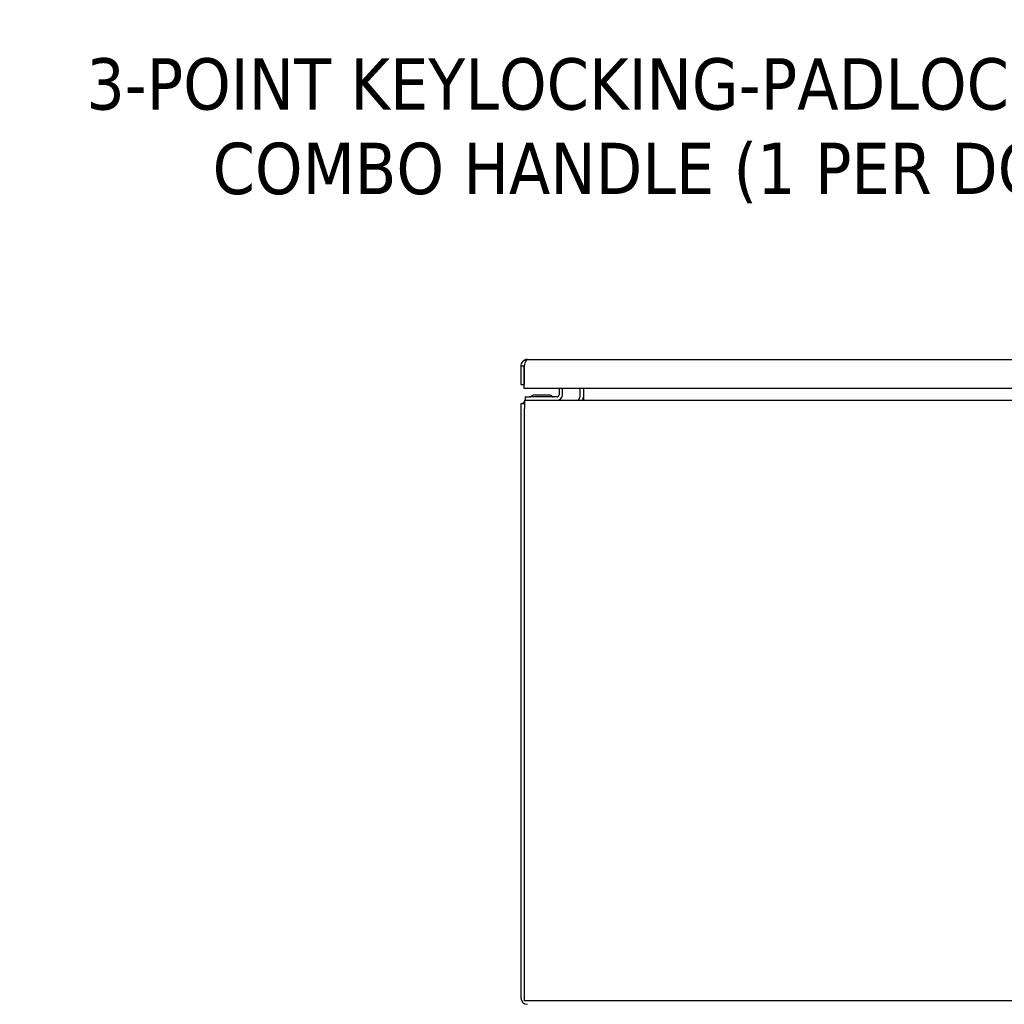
# Model space of a CAD drawing. Extents: x 807 to 1172, y 30 to 260.
# Tile 2 of 214: x 866 to 895, y 79 to 108. Entities that reach past the tile are written whole.
import ezdxf

# ---------------------------------------------------------------- set-up
doc = ezdxf.new("R2010")
doc.units = 0
doc.header["$LTSCALE"] = 4
doc.header["$MEASUREMENT"] = 0
doc.layers.get('0').update_dxf_attribs({"linetype": 'CONTINUOUS'})
doc.styles.add('ROMANS', font='romans.shx')
doc.dimstyles.new('Default (ANSI)$7', dxfattribs={"dimscale": 20, "dimtxt": 0.07, "dimasz": 0.098425, "dimexe": 0.125, "dimexo": 0.0625, "dimgap": 0.031496, "dimtad": 0, "dimtih": 1, "dimtoh": 1, "dimrnd": 1e-08, "dimzin": 0, "dimdsep": 46, "dimtxsty": 'ROMANS', "dimblk": 'Filled-1', "dimcen": 0.09, "dimdle": 0.393701, "dimclrd": 256, "dimclre": 256, "dimclrt": 256, "dimadec": 0, "dimazin": 0, "dimtfac": 0.928571, "dimtofl": 0, "dimtmove": 0, "dimatfit": 3, "dimfxl": 1, "dimtolj": 1, "dimtzin": 0, "dimlwd": -1, "dimlwe": -1, "dimarcsym": 0})

# ---------------------------------------------------------------- blocks, each defined once
blk = doc.blocks.new('Filled-1')
at = {"color": 0}
for p, q in [((0, 0), (-1, 0.179)), ((-1, 0.179), (-1, -0.179)), ((-1, 0), (0, 0)), ((-1, -0.179), (0, 0))]:
    blk.add_line(p, q, dxfattribs=at)
at = {"color": 0, "flags": 128}
blk.add_lwpolyline([(-1, -0.179), (0, 0), (-1, 0.179), (-1, -0.179)], dxfattribs=at)
at = {"color": 0}
blk.add_solid([(-1, -0.179), (0, 0), (-1, 0.179), (-1, -0.179)], dxfattribs=at)

msp = doc.modelspace()

# ---------------------------------------------------------------- linework, layer by layer
for p, q in [((881.16, 98.154), (909.764, 98.154)), ((880.962, 97.957), (880.962, 97.404)), ((881.066, 97.957), (880.962, 97.957)), ((881.066, 97.957), (881.066, 97.404)), ((881.067, 97.279), (881.067, 97.957)), ((880.962, 97.404), (881.066, 97.404)), ((909.857, 97.279), (881.067, 97.279)), ((882.112, 97.279), (882.112, 97.097)), ((882.216, 97.097), (882.216, 97.279)), ((882.737, 97.279), (882.737, 97.024)), ((882.841, 97.279), (882.841, 97.024)), ((881.07, 96.93), (940.987, 96.93)), ((881.07, 96.93), (881.07, 96.686)), ((881.091, 97.034), (881.216, 97.034)), ((881.091, 97.034), (881.091, 96.93)), ((882.05, 97.034), (881.216, 97.034)), ((881.823, 97.086), (881.359, 97.086)), ((882.841, 97.024), (882.841, 96.93)), ((881.07, 96.826), (880.966, 96.826)), ((880.966, 96.826), (880.966, 79.003)), ((881.07, 78.909), (881.07, 96.686)), ((940.987, 78.909), (881.07, 78.909))]:
    msp.add_line(p, q)
for centre, radius, start, end in [((881.251, 97.065), 0.0312, 270, 319.2152), ((881.365, 96.967), 0.12, 93.9479, 139.2152), ((881.359, 97.055), 0.0312, 90, 93.9479), ((881.823, 97.055), 0.0312, 86.0521, 90), ((881.817, 96.967), 0.12, 40.7848, 86.0521), ((881.931, 97.065), 0.0312, 220.7848, 270), ((882.05, 97.097), 0.167, 270, 0), ((882.05, 97.097), 0.0625, 270, 0), ((882.643, 97.024), 0.0938, 270, 0), ((882.643, 97.024), 0.198, 331.7003, 0), ((881.211, 96.686), 0.245, 125.0898, 144.9102), ((881.164, 79.003), 0.198, 180, 270)]:
    msp.add_arc(centre, radius, start, end)
for points, knots in [([(881.16, 98.154), (881.098, 98.154), (881.037, 98.124), (881.001, 98.074), (880.976, 98.04), (880.962, 97.999), (880.962, 97.957)], [0, 0, 0, 0, 0.935327, 0.935327, 0.935327, 1.570796, 1.570796, 1.570796, 1.570796]), ([(881.067, 97.957), (881.085, 98.018), (881.104, 98.079), (881.122, 98.116), (881.135, 98.141), (881.147, 98.154), (881.16, 98.154)], [0, 0, 0, 0, 0.935327, 0.935327, 0.935327, 1.570796, 1.570796, 1.570796, 1.570796]), ([(881.083, 98.01), (881.08, 98.006), (881.077, 98.002), (881.075, 97.997), (881.069, 97.984), (881.066, 97.97), (881.066, 97.957)], [0.957768, 0.957768, 0.957768, 0.957768, 1.1271971, 1.1271971, 1.1271971, 1.5707963, 1.5707963, 1.5707963, 1.5707963])]:
    msp.add_open_spline(points, degree=3, knots=knots)

# ---------------------------------------------------------------- texts
at = {"insert": (900.1, 105.016), "char_height": 1.54, "width": 34.36546, "attachment_point": 6, "line_spacing_factor": 0.987884, "style": 'ROMANS'}
msp.add_mtext('{\\fTahoma|b0|i0;3-POINT KEYLOCKING-PADLOCKING\\P\\fTahoma|b0|i0;COMBO HANDLE (1 PER DOOR)}', dxfattribs=at)

# ---------------------------------------------------------------- leaders
at = {"annotation_type": 0, "has_hookline": 1, "hookline_direction": 1, "text_width": 34.166}
msp.add_leader([(906.706, 100.381), (902.699, 105.016), (900.73, 105.016)], dimstyle='Default (ANSI)$7', override={"dimtad": 0}, dxfattribs=at)

doc.saveas('drawing.dxf')
